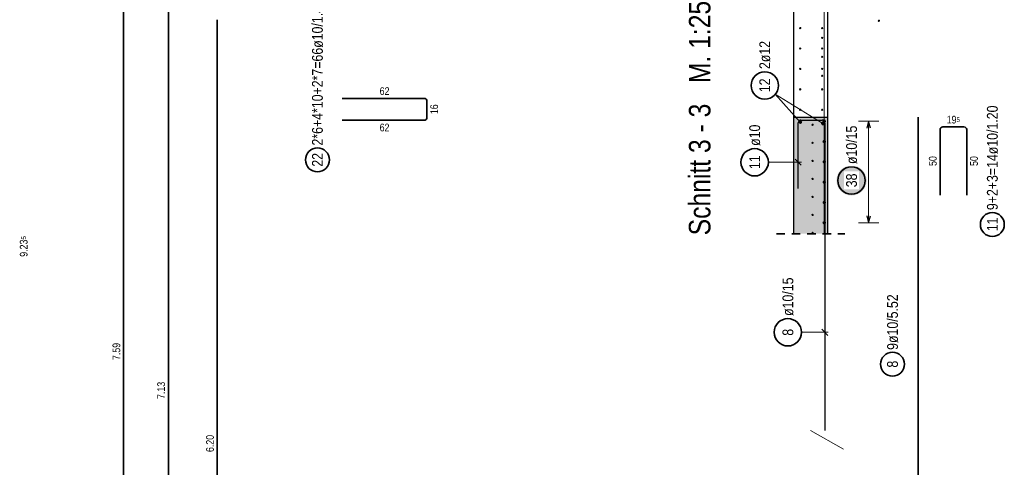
# Model space of a CAD drawing. Header units: millimetres. Extents: x -5 to 96, y -36 to 51.
# Tile 30 of 46: x 57.54 to 71.93, y 9.57 to 16.12. Entities that reach past the tile are written whole.
import ezdxf

# ---------------------------------------------------------------- set-up
doc = ezdxf.new("R2010")
doc.units = ezdxf.units.MM
doc.linetypes.add('HIDDEN', pattern=[0.375, 0.25, -0.125])
for name, color, linetype, lineweight in [('Achsen', 7, 'Continuous', 20), ('Geschnittene Kanten', 7, 'Continuous', 20), ('nplo Bewehrung', 7, 'Continuous', 20), ('Schraffuren', 7, 'Continuous', 20)]:
    doc.layers.add(name, color=color, linetype=linetype, lineweight=lineweight)
doc.styles.add('Arial Narrow', font='ARIALN.TTF')

msp = doc.modelspace()

# ---------------------------------------------------------------- hatches: boundary and pattern name
at = {"lineweight": 25, "true_color": 0xffffff}
msp.add_hatch(color=7, dxfattribs=at).paths.add_polyline_path([(69.92, 13.770262), (69.919866, 13.77794), (69.919464, 13.785609), (69.918795, 13.793258), (69.917859, 13.80088), (69.916658, 13.808465), (69.915192, 13.816003), (69.913465, 13.823485), (69.911478, 13.830902), (69.909232, 13.838246), (69.906732, 13.845507), (69.90398, 13.852676), (69.90098, 13.859744), (69.897735, 13.866704), (69.894248, 13.873546), (69.890526, 13.880262), (69.886571, 13.886844), (69.882388, 13.893285), (69.877984, 13.899575), (69.873362, 13.905708), (69.86853, 13.911675), (69.863492, 13.917471), (69.858255, 13.923087), (69.852825, 13.928517), (69.847209, 13.933754), (69.841413, 13.938792), (69.835446, 13.943625), (69.829313, 13.948246), (69.823022, 13.95265), (69.816582, 13.956833), (69.81, 13.960788), (69.803284, 13.964511), (69.796442, 13.967997), (69.789482, 13.971242), (69.782413, 13.974243), (69.775244, 13.976995), (69.767984, 13.979495), (69.76064, 13.98174), (69.753223, 13.983727), (69.745741, 13.985455), (69.738203, 13.98692), (69.730618, 13.988121), (69.722996, 13.989057), (69.715346, 13.989726), (69.707678, 13.990128), (69.7, 13.990262), (69.692322, 13.990128), (69.684654, 13.989726), (69.677004, 13.989057), (69.669382, 13.988121), (69.661797, 13.98692), (69.654259, 13.985455), (69.646777, 13.983727), (69.63936, 13.98174), (69.632016, 13.979495), (69.624756, 13.976995), (69.617587, 13.974243), (69.610518, 13.971242), (69.603558, 13.967997), (69.596716, 13.964511), (69.59, 13.960788), (69.583418, 13.956833), (69.576978, 13.95265), (69.570687, 13.948246), (69.564554, 13.943625), (69.558587, 13.938792), (69.552791, 13.933754), (69.547175, 13.928517), (69.541745, 13.923087), (69.536508, 13.917471), (69.53147, 13.911675), (69.526638, 13.905708), (69.522016, 13.899575), (69.517612, 13.893285), (69.513429, 13.886844), (69.509474, 13.880262), (69.505752, 13.873546), (69.502265, 13.866704), (69.49902, 13.859744), (69.49602, 13.852676), (69.493268, 13.845507), (69.490768, 13.838246), (69.488522, 13.830902), (69.486535, 13.823485), (69.484808, 13.816003), (69.483342, 13.808465), (69.482141, 13.80088), (69.481205, 13.793258), (69.480536, 13.785609), (69.480134, 13.77794), (69.48, 13.770262), (69.480134, 13.762584), (69.480536, 13.754916), (69.481205, 13.747266), (69.482141, 13.739644), (69.483342, 13.73206), (69.484808, 13.724522), (69.486535, 13.717039), (69.488522, 13.709622), (69.490768, 13.702278), (69.493268, 13.695018), (69.49602, 13.687849), (69.49902, 13.68078), (69.502265, 13.67382), (69.505752, 13.666978), (69.509474, 13.660262), (69.513429, 13.65368), (69.517612, 13.64724), (69.522016, 13.640949), (69.526638, 13.634817), (69.53147, 13.628849), (69.536508, 13.623053), (69.541745, 13.617437), (69.547175, 13.612007), (69.552791, 13.60677), (69.558587, 13.601732), (69.564554, 13.5969), (69.570687, 13.592278), (69.576978, 13.587874), (69.583418, 13.583692), (69.59, 13.579737), (69.596716, 13.576014), (69.603558, 13.572527), (69.610518, 13.569282), (69.617587, 13.566282), (69.624756, 13.56353), (69.632016, 13.56103), (69.63936, 13.558785), (69.646777, 13.556797), (69.654259, 13.55507), (69.661797, 13.553604), (69.669382, 13.552403), (69.677004, 13.551467), (69.684654, 13.550798), (69.692322, 13.550396), (69.7, 13.550262), (69.707678, 13.550396), (69.715346, 13.550798), (69.722996, 13.551467), (69.730618, 13.552403), (69.738203, 13.553604), (69.745741, 13.55507), (69.753223, 13.556797), (69.76064, 13.558785), (69.767984, 13.56103), (69.775244, 13.56353), (69.782413, 13.566282), (69.789482, 13.569282), (69.796442, 13.572527), (69.803284, 13.576014), (69.81, 13.579737), (69.816582, 13.583692), (69.823022, 13.587874), (69.829313, 13.592278), (69.835446, 13.5969), (69.841413, 13.601732), (69.847209, 13.60677), (69.852825, 13.612007), (69.858255, 13.617437), (69.863492, 13.623053), (69.86853, 13.628849), (69.873362, 13.634817), (69.877984, 13.640949), (69.882388, 13.64724), (69.886571, 13.65368), (69.890526, 13.660262), (69.894248, 13.666978), (69.897735, 13.67382), (69.90098, 13.68078), (69.90398, 13.687849), (69.906732, 13.695018), (69.909232, 13.702278), (69.911478, 13.709622), (69.913465, 13.717039), (69.915192, 13.724522), (69.916658, 13.73206), (69.917859, 13.739644), (69.918795, 13.747266), (69.919464, 13.754916)])
at = {"layer": 'Schraffuren', "lineweight": 13, "true_color": 0xd7ffd7}
msp.add_hatch(color=254, dxfattribs=at).paths.add_polyline_path([(68.850629, 12.990883), (69.350629, 12.990883), (69.350629, 14.694796), (68.850629, 14.694796)])

# ---------------------------------------------------------------- linework, layer by layer
at = {"color": 2, "linetype": 'Continuous', "lineweight": 35, "ltscale": 0.5}
for p, q in [((59.055358, 18.856797), (59.055358, 3.676797)), ((59.709604, 3.567223), (59.709604, 17.827223)), ((60.424152, 3.720862), (60.424152, 16.120862)), ((62.250289, 14.971282), (63.450289, 14.971282)), ((63.490289, 14.931282), (63.490289, 14.691282)), ((70.67217, 14.694796), (70.67217, 3.654796)), ((63.450289, 14.651282), (62.250289, 14.651282))]:
    msp.add_line(p, q, dxfattribs=at)
at = {"color": 5, "linetype": 'Continuous', "lineweight": 18, "ltscale": 0.5}
for p, q in [((69.280629, 14.604796), (68.584912, 15.032987)), ((68.950629, 14.624796), (68.584912, 15.032987)), ((70.1, 14.637256), (69.8, 14.637256)), ((69.95, 14.637256), (69.95, 13.150766)), ((68.483232, 14.036306), (68.970629, 14.036306)), ((69.8, 13.150766), (70.1, 13.150766)), ((68.9693, 11.548671), (69.360629, 11.548671))]:
    msp.add_line(p, q, dxfattribs=at)
at = {"color": 3, "linetype": 'Continuous', "lineweight": 25, "ltscale": 0.5}
for p, q in [((68.920629, 13.654796), (68.920629, 14.614796)), ((68.960629, 14.654796), (69.270629, 14.654796)), ((69.310629, 14.614796), (69.310629, 13.654796)), ((69.95, 14.637256), (69.923205, 14.537256)), ((69.976795, 14.537256), (69.95, 14.637256)), ((69.310629, 14.538334), (69.310629, 10.112154)), ((68.964823, 13.992112), (68.876435, 14.0805)), ((69.923205, 13.250766), (69.95, 13.150766)), ((69.95, 13.150766), (69.976795, 13.250766)), ((69.354823, 11.504477), (69.266435, 11.592865))]:
    msp.add_line(p, q, dxfattribs=at)
at = {"color": 2, "linetype": 'HIDDEN', "lineweight": 35, "ltscale": 0.5}
msp.add_line((68.600629, 12.990883), (69.600629, 12.990883), dxfattribs=at)
at = {"color": 9, "linetype": 'Continuous', "lineweight": 0}
msp.add_line((69.097775, 10.112154), (69.584407, 9.840545), dxfattribs=at)
at = {"color": 2, "linetype": 'Continuous', "lineweight": 35, "ltscale": 0.5}
for centre, radius in [((68.430578, 15.160192), 0.2), ((61.889164, 14.071248), 0.175), ((68.283232, 14.036306), 0.2), ((69.7, 13.770262), 0.2), ((68.7693, 11.548671), 0.2), ((70.299335, 11.081583), 0.175)]:
    msp.add_circle(centre, radius, dxfattribs=at)
at = {"color": 9, "linetype": 'Continuous', "lineweight": 0}
msp.add_circle((69.310629, 14.694796), 0.00222, dxfattribs=at)
at = {"color": 4, "linetype": 'Continuous', "lineweight": 50, "ltscale": 0.5}
for centre, radius in [((68.950629, 14.624796), 0.012), ((68.950629, 14.624796), 0.012), ((68.950629, 14.624796), 0.0108), ((68.950629, 14.624796), 0.0084), ((68.950629, 14.624796), 0.006), ((68.950629, 14.624796), 0.0036), ((68.950629, 14.624796), 0.0012), ((69.280629, 14.604796), 0.012), ((69.280629, 14.604796), 0.012), ((69.280629, 14.604796), 0.0108), ((69.280629, 14.604796), 0.0084), ((69.280629, 14.604796), 0.006), ((69.280629, 14.604796), 0.0036), ((69.280629, 14.604796), 0.0012), ((69.300629, 14.637256), 0.01), ((69.300629, 14.637256), 0.01), ((69.300629, 14.637256), 0.009), ((69.300629, 14.637256), 0.007), ((69.300629, 14.637256), 0.005), ((69.300629, 14.637256), 0.003), ((69.300629, 14.637256), 0.001), ((69.300629, 14.339958), 0.01), ((69.300629, 14.339958), 0.01), ((69.300629, 14.339958), 0.009), ((69.300629, 14.339958), 0.007), ((69.300629, 14.339958), 0.005), ((69.300629, 14.339958), 0.003), ((69.300629, 14.339958), 0.001), ((69.300629, 14.04266), 0.01), ((69.300629, 14.04266), 0.01), ((69.300629, 14.04266), 0.009), ((69.300629, 14.04266), 0.007), ((69.300629, 14.04266), 0.005), ((69.300629, 14.04266), 0.003), ((69.300629, 14.04266), 0.001), ((69.300629, 13.745362), 0.01), ((69.300629, 13.745362), 0.01), ((69.300629, 13.745362), 0.009), ((69.300629, 13.745362), 0.007), ((69.300629, 13.745362), 0.005), ((69.300629, 13.745362), 0.003), ((69.300629, 13.745362), 0.001), ((69.300629, 13.448064), 0.01), ((69.300629, 13.448064), 0.01), ((69.300629, 13.448064), 0.009), ((69.300629, 13.448064), 0.007), ((69.300629, 13.448064), 0.005), ((69.300629, 13.448064), 0.003), ((69.300629, 13.448064), 0.001), ((69.300629, 13.150766), 0.01), ((69.300629, 13.150766), 0.01), ((69.300629, 13.150766), 0.009), ((69.300629, 13.150766), 0.007), ((69.300629, 13.150766), 0.005), ((69.300629, 13.150766), 0.003), ((69.300629, 13.150766), 0.001)]:
    msp.add_circle(centre, radius, dxfattribs=at)
at = {"color": 2, "linetype": 'Continuous', "lineweight": 35, "ltscale": 0.5}
for centre, start, end in [((63.450289, 14.931282), 0, 90), ((63.450289, 14.691282), 270, 0)]:
    msp.add_arc(centre, 0.04, start, end, dxfattribs=at)
at = {"color": 3, "linetype": 'Continuous', "lineweight": 25, "ltscale": 0.5}
for centre, start, end in [((68.960629, 14.614796), 90, 180), ((69.270629, 14.614796), 0, 90)]:
    msp.add_arc(centre, 0.04, start, end, dxfattribs=at)
at = {"layer": 'Achsen', "color": 3, "linetype": 'Continuous', "lineweight": 25}
for p, q in [((68.850629, 19.694796), (68.850629, 14.694796)), ((69.350629, 19.694796), (69.350629, 14.694796))]:
    msp.add_line(p, q, dxfattribs=at)
at = {"layer": 'Geschnittene Kanten', "color": 3, "linetype": 'Continuous', "lineweight": 25}
for p, q in [((68.850629, 14.694796), (68.850629, 12.990883)), ((68.850629, 14.694796), (69.350629, 14.694796)), ((69.350629, 14.694796), (69.350629, 12.990883))]:
    msp.add_line(p, q, dxfattribs=at)
at = {"layer": 'Geschnittene Kanten', "color": 2, "linetype": 'Continuous', "lineweight": 35, "ltscale": 0.5}
for p, q in [((71.034004, 14.553722), (71.344004, 14.553722)), ((70.994004, 13.553722), (70.994004, 14.513722)), ((71.384004, 14.513722), (71.384004, 13.553722))]:
    msp.add_line(p, q, dxfattribs=at)
msp.add_circle((71.759004, 13.126572), 0.175, dxfattribs=at)
for centre, start, end in [((71.034004, 14.513722), 90, 180), ((71.344004, 14.513722), 0, 90)]:
    msp.add_arc(centre, 0.04, start, end, dxfattribs=at)
at = {"layer": 'nplo Bewehrung', "color": 9, "linetype": 'Continuous', "lineweight": 0, "ltscale": 0.5}
msp.add_line((69.300629, 12.990883), (69.300629, 22.061704), dxfattribs=at)
for centre in [(68.950629, 15.999799), (68.950629, 15.999799), (69.270629, 15.999799), (69.270629, 15.999799), (70.100629, 16.106943), (70.100629, 16.106943), (69.270629, 15.856704), (69.270629, 15.856704), (68.950629, 15.701049), (68.950629, 15.701049), (69.270629, 15.701049), (69.270629, 15.701049), (69.270629, 15.579204), (69.270629, 15.579204), (68.950629, 15.402299), (68.950629, 15.402299), (69.270629, 15.402299), (69.270629, 15.402299), (69.270629, 15.301704), (69.270629, 15.301704), (68.950629, 15.103549), (68.950629, 15.103549), (69.270629, 15.103549), (69.270629, 15.103549), (68.950629, 14.8048), (68.950629, 14.8048), (69.270629, 14.8048), (69.270629, 14.8048), (69.130629, 14.584795), (69.130629, 14.584795), (69.130629, 14.320947), (69.130629, 14.320947), (69.130629, 14.057098), (69.130629, 14.057098), (69.130629, 13.79325), (69.130629, 13.79325), (69.130629, 13.529401), (69.130629, 13.529401), (69.130629, 13.265552), (69.130629, 13.265552), (69.130629, 13.001704), (69.130629, 13.001704)]:
    msp.add_circle(centre, 0.01, dxfattribs=at)

# ---------------------------------------------------------------- texts
at = {"color": 1, "lineweight": 70, "style": 'Arial Narrow'}
msp.add_text('Schnitt 3 - 3   M. 1:25', height=0.315, rotation=90, dxfattribs=at).set_placement((67.636328, 12.967832))
at = {"color": 2, "lineweight": 35, "char_height": 0.1575, "attachment_point": 1, "rotation": 90, "line_spacing_factor": 0.9, "style": 'Arial Narrow'}
for s, insert in [('2*6+4*10+2*7=66ø10/1.40', (61.810414, 14.281248)), ('2ø12', (68.351828, 15.400192)), ('12', (68.351828, 15.060967)), ('ø10', (68.204482, 14.276306)), ('22', (61.810414, 13.972023)), ('11', (68.204482, 13.937081)), ('ø10/15', (68.69055, 11.788671)), ('9ø10/5.52', (70.220585, 11.291583)), ('8', (68.69055, 11.499058)), ('8', (70.220585, 11.03197))]:
    msp.add_mtext(s, dxfattribs=dict(at, insert=insert))
at = {"color": 3, "lineweight": 25, "char_height": 0.1125, "attachment_point": 1, "line_spacing_factor": 0.9, "style": 'Arial Narrow'}
for insert in [(62.799414, 15.133782), (62.799414, 14.601282)]:
    msp.add_mtext('62', dxfattribs=dict(at, insert=insert))
at = {"color": 3, "lineweight": 25, "char_height": 0.1125, "attachment_point": 1, "rotation": 90, "line_spacing_factor": 0.9, "style": 'Arial Narrow'}
for s, insert in [('16', (63.540289, 14.740407)), ('9.23{\\A1;\\H.6x;\\S5;}', (57.537447, 12.654136)), ('7.59', (58.892858, 11.143047)), ('7.13', (59.547104, 10.573473)), ('6.20', (60.261652, 9.797112))]:
    msp.add_mtext(s, dxfattribs=dict(at, insert=insert))
at = {"layer": 'Geschnittene Kanten', "color": 2, "lineweight": 35, "char_height": 0.1575, "attachment_point": 1, "rotation": 90, "line_spacing_factor": 0.9, "style": 'Arial Narrow'}
for s, insert in [('9+2+3=14ø10/1.20', (71.680254, 13.336572)), ('11', (71.680254, 13.027347))]:
    msp.add_mtext(s, dxfattribs=dict(at, insert=insert))
at = {"layer": 'Geschnittene Kanten', "color": 3, "lineweight": 25, "insert": (71.091551, 14.716222), "char_height": 0.1125, "attachment_point": 1, "line_spacing_factor": 0.9, "style": 'Arial Narrow'}
msp.add_mtext('19{\\A1;\\H.6x;\\S5;}', dxfattribs=at)
at = {"layer": 'Geschnittene Kanten', "color": 3, "lineweight": 25, "char_height": 0.1125, "attachment_point": 1, "rotation": 90, "line_spacing_factor": 0.9, "style": 'Arial Narrow'}
for insert in [(70.831504, 13.982847), (71.434004, 13.982847)]:
    msp.add_mtext('50', dxfattribs=dict(at, insert=insert))

# ---------------------------------------------------------------- next in the draw order: texts
at = {"color": 2, "lineweight": 35, "char_height": 0.1575, "attachment_point": 1, "rotation": 90, "line_spacing_factor": 0.9, "style": 'Arial Narrow', "bg_fill": 3, "box_fill_scale": 1.2, "bg_fill_color": 256, "bg_fill_true_color": 13158600, "bg_fill_transparency": 0}
for s, insert in [('ø10/15', (69.62125, 14.010262)), ('38', (69.62125, 13.671037))]:
    msp.add_mtext(s, dxfattribs=dict(at, insert=insert))

doc.saveas('drawing.dxf')
